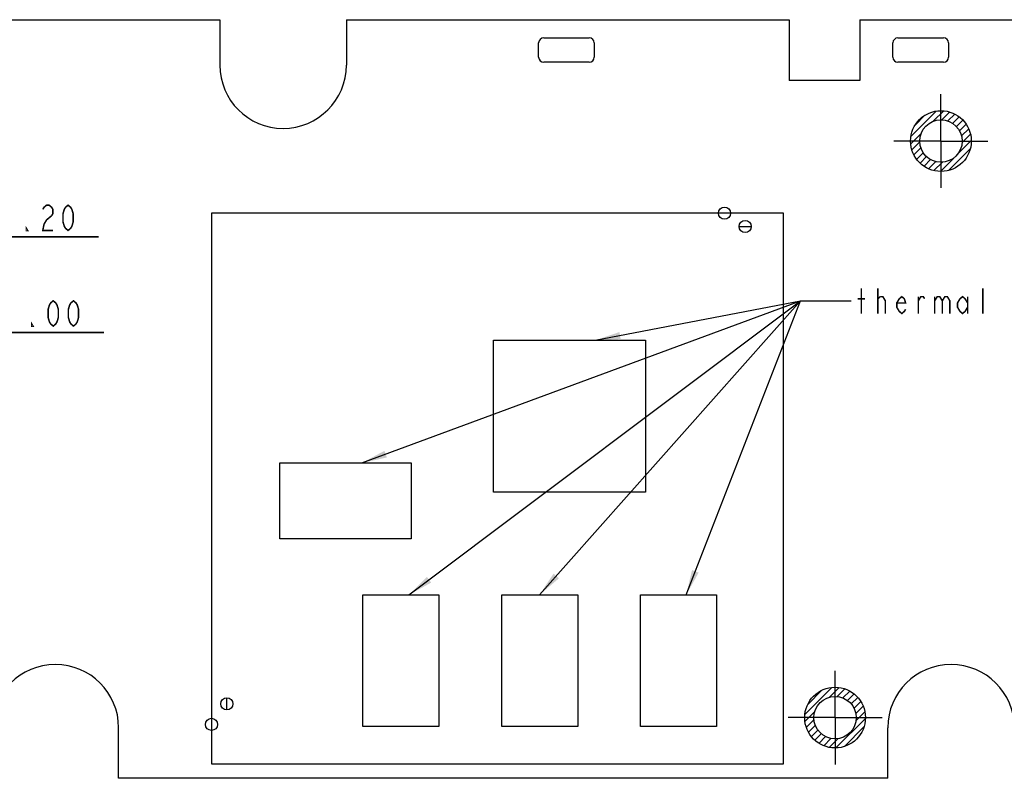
# Model space of a CAD drawing. Header units: millimetres. Extents: x 0 to 420, y 0 to 297.
# Tile 6 of 12: x 235 to 332, y 61 to 136. Entities that reach past the tile are written whole.
import ezdxf

# ---------------------------------------------------------------- set-up
doc = ezdxf.new("R2010")
doc.units = ezdxf.units.MM
doc.header["$LTSCALE"] = 23.1
doc.linetypes.add('CENTER', pattern=[0.6, 0.375, -0.075, 0.075, -0.075])
doc.layers.get('0').update_dxf_attribs({"linetype": 'CONTINUOUS'})
doc.layers.add('02___PRT_ALL_AXES', color=7, linetype='CONTINUOUS')
doc.layers.add('03___PRT_ALL_CURVES', color=7, linetype='CONTINUOUS')
doc.styles.get("Standard").update_dxf_attribs({"font": 'txt', "width": 0.8})
doc.dimstyles.new('DIMSTYLE_3', dxfattribs={"dimtxt": 2.5, "dimasz": 2.5, "dimexe": 1, "dimexo": 1, "dimtad": 1, "dimzin": 0, "dimdsep": 46, "dimtxsty": 'STANDARD', "dimblk": '_FILLED', "dimblk1": '_FILLED', "dimblk2": '_FILLED', "dimcen": 0.09, "dimadec": 0, "dimazin": 0, "dimtp": 0.01, "dimtm": 0.01, "dimtfac": 1, "dimtmove": 0, "dimatfit": 2, "dimldrblk": '_FILLED', "dimfxl": 1, "dimtolj": 1, "dimtzin": 0, "dimarcsym": 0})
doc.dimstyles.get("Standard").update_dxf_attribs({"dimtxt": 2.5, "dimasz": 2.5, "dimexe": 1, "dimexo": 1, "dimtad": 1, "dimzin": 0, "dimdsep": 46, "dimtxsty": 'STANDARD', "dimblk": '_FILLED', "dimblk1": '_FILLED', "dimblk2": '_FILLED', "dimcen": 0.09, "dimadec": 0, "dimazin": 0, "dimtol": 1, "dimtp": 0.01, "dimtm": 0.01, "dimtfac": 1, "dimtofl": 0, "dimtmove": 0, "dimatfit": 3, "dimldrblk": '_FILLED', "dimfxl": 1, "dimtolj": 1, "dimtzin": 0, "dimarcsym": 0})

# ---------------------------------------------------------------- blocks, each defined once
blk = doc.blocks.new('_FILLED')
at = {"color": 0, "linetype": 'BYBLOCK'}
blk.add_solid([(0, 0), (-1, 0.14), (-1, -0.14)], dxfattribs=at)
blk = doc.blocks.new('*D8')
at = {"color": 2, "linetype": 'CONTINUOUS'}
for p, q in [((218.539, 112.564), (220.403, 110.214)), ((222.267, 107.863), (220.403, 110.214)), ((220.403, 110.214), (224.628, 104.887)), ((224.628, 104.887), (242.961, 104.887)), ((242.961, 104.887), (227.628, 104.887))]:
    blk.add_line(p, q, dxfattribs=at)
at = {"color": 2, "linetype": 'CONTINUOUS', "xscale": 2.5, "yscale": 2.5, "zscale": 2.5}
for p, rotation in [((218.539, 112.564), 128.4222309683), ((222.267, 107.863), 308.4222309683)]:
    blk.add_blockref('_FILLED', p, dxfattribs=dict(at, rotation=rotation))
blk = doc.blocks.new('*D9')
at = {"color": 2, "linetype": 'CONTINUOUS'}
for p, q in [((220.403, 110.214), (224.096, 114.341)), ((224.096, 114.341), (242.429, 114.341)), ((242.429, 114.341), (227.096, 114.341)), ((221.803, 111.779), (220.403, 110.214)), ((219.003, 108.648), (220.403, 110.214))]:
    blk.add_line(p, q, dxfattribs=at)
at = {"color": 2, "linetype": 'CONTINUOUS', "xscale": 2.5, "yscale": 2.5, "zscale": 2.5}
for p, rotation in [((221.803, 111.779), 48.1836686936), ((219.003, 108.648), 228.1836686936)]:
    blk.add_blockref('_FILLED', p, dxfattribs=dict(at, rotation=rotation))

msp = doc.modelspace()

# ---------------------------------------------------------------- linework, layer by layer
at = {"color": 7, "linetype": 'CONTINUOUS'}
for p, q in [((285.923, 132.104), (285.923, 133.504)), ((286.423, 134.004), (290.923, 134.004)), ((291.423, 133.504), (291.423, 132.104)), ((320.923, 132.104), (320.923, 133.504)), ((321.423, 134.004), (325.923, 134.004)), ((326.423, 133.504), (326.423, 132.104)), ((290.923, 131.604), (286.423, 131.604)), ((325.923, 131.604), (321.423, 131.604))]:
    msp.add_line(p, q, dxfattribs=at)
at = {"color": 2, "linetype": 'CONTINUOUS'}
for p, q in [((322.708, 124.262), (325.214, 126.768)), ((324.915, 125.762), (325.945, 126.791)), ((325.762, 125.902), (326.537, 126.677)), ((326.357, 125.789), (327.041, 126.474)), ((323.123, 125.384), (324.092, 126.353)), ((326.83, 125.556), (327.476, 126.201)), ((327.213, 125.231), (327.85, 125.868)), ((322.685, 123.532), (323.715, 124.561)), ((327.51, 124.821), (328.164, 125.475)), ((327.71, 124.314), (328.416, 125.02)), ((322.8, 122.94), (323.575, 123.715)), ((327.351, 122.541), (328.672, 123.862)), ((327.769, 123.665), (328.593, 124.49)), ((323.003, 122.436), (323.687, 123.12)), ((323.275, 122.001), (323.921, 122.646)), ((326.414, 120.896), (328.58, 123.063)), ((323.609, 121.627), (324.245, 122.264)), ((324.001, 121.313), (324.655, 121.967)), ((324.457, 121.061), (325.162, 121.767)), ((324.986, 120.883), (325.811, 121.708)), ((325.614, 120.804), (326.936, 122.125)), ((312.229, 67.114), (314.903, 69.787)), ((312.507, 68.099), (313.917, 69.509)), ((314.649, 68.826), (315.601, 69.778)), ((315.423, 68.893), (316.175, 69.645)), ((315.991, 68.754), (316.665, 69.429)), ((316.447, 68.503), (317.089, 69.145)), ((316.814, 68.163), (317.452, 68.801)), ((317.094, 67.737), (317.755, 68.397)), ((312.238, 66.416), (313.19, 67.368)), ((317.274, 67.209), (317.994, 67.929)), ((317.294, 66.522), (318.156, 67.384)), ((312.371, 65.842), (313.124, 66.594)), ((315.284, 63.804), (318.212, 66.733)), ((312.588, 65.351), (313.262, 66.026)), ((312.872, 64.928), (313.514, 65.57)), ((313.216, 64.565), (313.854, 65.203)), ((316.135, 63.949), (318.068, 65.882)), ((313.62, 64.262), (314.28, 64.922)), ((314.088, 64.023), (314.808, 64.743)), ((314.632, 63.86), (315.495, 64.723))]:
    msp.add_line(p, q, dxfattribs=at)
at = {"color": 2, "linetype": 'CONTINUOUS', "const_width": 0.15}
for points in [[(236.929, 117.05), (237.054, 117.258), (237.304, 117.466), (237.554, 117.466), (237.804, 117.258), (237.929, 117.05), (237.929, 116.633), (237.804, 116.425)], [(239.429, 114.966), (239.179, 115.175), (239.054, 115.383), (238.929, 115.8), (238.929, 116.633), (239.054, 117.05), (239.179, 117.258), (239.429, 117.466), (239.679, 117.258), (239.804, 117.05), (239.929, 116.633), (239.929, 115.8), (239.804, 115.383), (239.679, 115.175), (239.429, 114.966)], [(237.804, 116.425), (237.304, 116.008), (237.054, 115.591), (236.929, 114.966), (237.929, 114.966)], [(235.429, 114.966), (235.304, 114.966), (235.304, 115.175), (235.429, 114.966)], [(317.808, 106.755), (317.808, 109.255)], [(319.433, 106.755), (319.433, 109.255)], [(329.808, 106.755), (329.808, 109.255)], [(237.961, 105.512), (237.711, 105.721), (237.586, 105.929), (237.461, 106.346), (237.461, 107.179), (237.586, 107.596), (237.711, 107.804), (237.961, 108.012), (238.211, 107.804), (238.336, 107.596), (238.461, 107.179), (238.461, 106.346), (238.336, 105.929), (238.211, 105.721), (237.961, 105.512)], [(239.961, 105.512), (239.711, 105.721), (239.586, 105.929), (239.461, 106.346), (239.461, 107.179), (239.586, 107.596), (239.711, 107.804), (239.961, 108.012), (240.211, 107.804), (240.336, 107.596), (240.461, 107.179), (240.461, 106.346), (240.336, 105.929), (240.211, 105.721), (239.961, 105.512)], [(317.433, 108.213), (318.183, 108.213)], [(319.433, 108.213), (319.683, 108.422)], [(319.683, 108.422), (319.933, 108.422), (320.183, 108.005), (320.183, 106.755)], [(322.183, 107.172), (322.058, 106.963), (321.808, 106.755), (321.558, 106.963), (321.308, 107.38), (321.308, 107.797), (321.558, 108.213), (321.808, 108.422), (322.058, 108.213), (322.183, 107.797), (321.308, 107.797)], [(323.433, 108.005), (323.683, 108.422), (323.933, 108.422), (324.058, 108.213)], [(323.433, 106.755), (323.433, 108.422)], [(325.058, 108.005), (325.308, 108.422), (325.558, 108.422), (325.808, 108.005), (325.808, 106.755)], [(325.058, 108.422), (325.058, 106.755)], [(325.808, 108.005), (326.058, 108.422), (326.308, 108.422), (326.558, 108.005), (326.558, 106.755)], [(328.308, 107.38), (328.058, 106.963), (327.808, 106.755), (327.558, 106.963), (327.308, 107.38), (327.308, 107.797), (327.558, 108.213), (327.808, 108.422), (328.058, 108.213), (328.308, 107.797)], [(328.308, 108.422), (328.308, 106.755)], [(235.961, 105.512), (235.836, 105.512), (235.836, 105.721), (235.961, 105.512)]]:
    msp.add_lwpolyline(points, dxfattribs=at)
at = {"color": 4, "linetype": 'CONTINUOUS'}
for centre, radius in [((325.673, 123.804), 3), ((325.673, 123.804), 2.1), ((315.213, 66.804), 3), ((315.213, 66.804), 2.1)]:
    msp.add_circle(centre, radius, dxfattribs=at)
at = {"color": 7, "linetype": 'CONTINUOUS'}
for centre in [(304.283, 116.684), (306.323, 115.364), (255.113, 68.164), (253.593, 66.134)]:
    msp.add_circle(centre, 0.6, dxfattribs=at)
for centre, start, end in [((286.423, 133.504), 90, 180), ((290.923, 133.504), 0, 90), ((321.423, 133.504), 90, 180), ((325.923, 133.504), 0, 90), ((286.423, 132.104), 180, 270), ((290.923, 132.104), 270, 360), ((321.423, 132.104), 180, 270), ((325.923, 132.104), 270, 360)]:
    msp.add_arc(centre, 0.5, start, end, dxfattribs=at)
at = {"layer": '02___PRT_ALL_AXES', "color": 7, "linetype": 'CONTINUOUS'}
for p, q in [((148.923, 135.804), (254.423, 135.804)), ((254.423, 135.804), (254.423, 131.304)), ((266.923, 135.804), (310.673, 135.804)), ((266.923, 135.804), (266.923, 131.304)), ((310.673, 135.804), (310.673, 129.804)), ((317.673, 135.804), (343.673, 135.804)), ((317.673, 135.804), (317.673, 129.804)), ((317.673, 129.804), (310.673, 129.804)), ((244.423, 60.804), (244.423, 65.804)), ((320.423, 60.804), (320.423, 65.804)), ((320.423, 60.804), (244.423, 60.804))]:
    msp.add_line(p, q, dxfattribs=at)
at = {"layer": '02___PRT_ALL_AXES', "color": 7, "linetype": 'CENTER'}
for p, q in [((325.673, 123.804), (325.673, 128.444)), ((325.673, 123.804), (321.033, 123.804)), ((325.673, 123.804), (330.313, 123.804)), ((325.673, 123.804), (325.673, 119.164)), ((315.213, 66.804), (315.213, 71.444)), ((315.213, 66.804), (310.573, 66.804)), ((315.213, 66.804), (319.853, 66.804)), ((315.213, 66.804), (315.213, 62.164))]:
    msp.add_line(p, q, dxfattribs=at)
at = {"layer": '02___PRT_ALL_AXES', "color": 7, "linetype": 'CONTINUOUS'}
for centre in [(325.673, 123.804), (315.213, 66.804)]:
    msp.add_circle(centre, 2.1, dxfattribs=at)
for centre, start, end in [((260.673, 131.304), 180, 360), ((238.173, 65.804), 0, 180), ((326.673, 65.804), 0, 180)]:
    msp.add_arc(centre, 6.25, start, end, dxfattribs=at)
at = {"layer": '03___PRT_ALL_CURVES', "color": 4, "linetype": 'CONTINUOUS'}
for p, q in [((310.103, 116.684), (253.593, 116.684)), ((253.593, 116.684), (253.593, 62.244)), ((310.103, 62.244), (310.103, 116.684)), ((305.738, 115.364), (306.908, 115.364)), ((281.473, 104.104), (296.473, 104.104)), ((281.473, 89.104), (281.473, 104.104)), ((296.473, 104.104), (296.473, 89.104)), ((260.343, 91.984), (273.343, 91.984)), ((260.343, 84.484), (260.343, 91.984)), ((273.343, 91.984), (273.343, 84.484)), ((296.473, 89.104), (281.473, 89.104)), ((273.343, 84.484), (260.343, 84.484)), ((268.563, 78.934), (276.063, 78.934)), ((268.563, 65.934), (268.563, 78.934)), ((276.063, 78.934), (276.063, 65.934)), ((282.283, 78.934), (289.783, 78.934)), ((282.283, 65.934), (282.283, 78.934)), ((289.783, 78.934), (289.783, 65.934)), ((296.003, 78.934), (303.503, 78.934)), ((296.003, 65.934), (296.003, 78.934)), ((303.503, 78.934), (303.503, 65.934)), ((255.113, 67.564), (255.113, 68.764)), ((276.063, 65.934), (268.563, 65.934)), ((289.783, 65.934), (282.283, 65.934)), ((303.503, 65.934), (296.003, 65.934)), ((253.593, 62.244), (310.103, 62.244))]:
    msp.add_line(p, q, dxfattribs=at)

# ---------------------------------------------------------------- dimensions: what is measured, and where the dimension line sits
at = {"color": 2, "linetype": 'CONTINUOUS'}
for p1, p2, picture, middle in [((221.803, 111.779), (219.003, 108.648), '*D9', (229.096, 114.966)), ((222.267, 107.863), (218.539, 112.564), '*D8', (229.628, 105.512))]:
    dim = msp.add_diameter_dim_2p(p1=p1, p2=p2, text='%%c<>', dimstyle='DIMSTYLE_3', override={"dimtih": 1, "dimtoh": 1, "dimpost": '<>'}, dxfattribs=at)
    dim.commit()
    dim.dimension.update_dxf_attribs({"geometry": picture, "text_midpoint": middle, "dimtype": 163})

# ---------------------------------------------------------------- leaders
for points in [[(268.461, 91.984), (311.808, 108.005), (316.808, 108.005)], [(273.1, 78.934), (311.808, 108.005), (316.808, 108.005)], [(286.003, 78.934), (311.808, 108.005), (316.808, 108.005)], [(291.512, 104.104), (311.808, 108.005), (316.808, 108.005)], [(300.5, 78.934), (311.808, 108.005), (316.808, 108.005)]]:
    msp.add_leader(points, dimstyle='STANDARD', override={"dimtad": 0}, dxfattribs=at)

doc.saveas('drawing.dxf')
